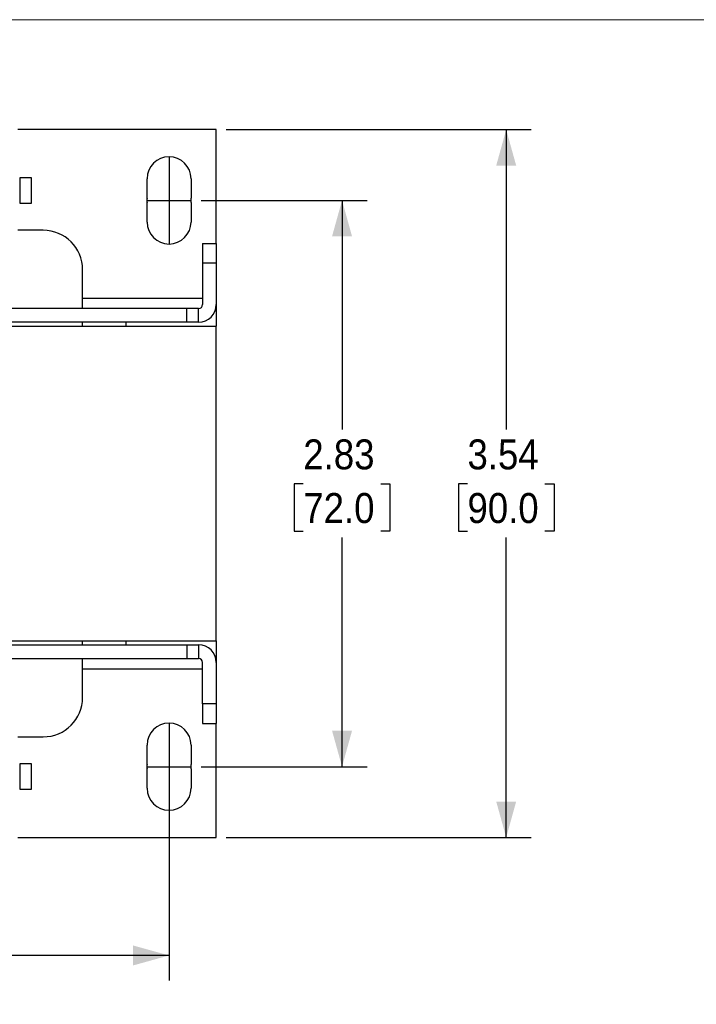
# Model space of a CAD drawing. Header units: inches. Extents: x 0 to 17, y 0 to 11.
# Tile 21 of 26: x 4.5 to 7.9, y 6.1 to 11. Entities that reach past the tile are written whole.
import ezdxf

# ---------------------------------------------------------------- set-up
doc = ezdxf.new("R2010")
doc.units = ezdxf.units.IN
doc.header["$MEASUREMENT"] = 0
doc.linetypes.add('SLD-Center', pattern=[0.75, 0.6, -0.05, 0.05, -0.05])
doc.linetypes.add('SLD-Solid', pattern=[0])
doc.layers.add('CENTER', color=40, linetype='SLD-Center')
doc.layers.add('SLD-DEFPOINTS', color=7, linetype='Continuous')
doc.layers.add('DIMENSIONS', color=140, linetype='SLD-Solid', lineweight=25)
doc.styles.add('SLDTEXTSTYLE0', font='GOTHIC.TTF', dxfattribs={"width": 0.913})
doc.dimstyles.new('SLDDIMSTYLE0', dxfattribs={"dimtxt": 0.15, "dimasz": 0.18, "dimexe": 0, "dimexo": 0.0625, "dimgap": 0.0375, "dimtad": 0, "dimtih": 1, "dimtoh": 1, "dimrnd": 1e-09, "dimzin": 12, "dimdsep": 46, "dimtxsty": 'SLDTEXTSTYLE0', "dimsah": 1, "dimcen": 0.09, "dimadec": 0, "dimazin": 3, "dimtfac": 1, "dimtofl": 0, "dimtmove": 0, "dimatfit": 3, "dimfxl": 0, "dimfrac": 2, "dimtolj": 1, "dimtzin": 12, "dimarcsym": 0})

# ---------------------------------------------------------------- blocks, each defined once
blk = doc.blocks.new('Block2')
at = {"color": 7, "linetype": 'SLD-Solid', "lineweight": 18}
blk.add_line((17, 11), (0, 11), dxfattribs=at)
blk = doc.blocks.new('_D_4')
at = {"layer": 'DIMENSIONS'}
for p, q in [((5.4527, 10.0956), (6.2831, 10.0956)), ((6.1581, 10.0956), (6.1581, 8.948)), ((5.9642, 8.6771), (5.9185, 8.6771)), ((5.9185, 8.6771), (5.9185, 8.439)), ((6.3521, 8.6771), (6.3978, 8.6771)), ((6.3978, 8.6771), (6.3978, 8.439)), ((5.9185, 8.439), (5.9642, 8.439)), ((6.3978, 8.439), (6.3521, 8.439)), ((6.1581, 7.2609), (6.1581, 8.4085)), ((5.4527, 7.2609), (6.2831, 7.2609))]:
    blk.add_line(p, q, dxfattribs=at)
for points in [[(6.1581, 10.0956), (6.1081, 9.9156), (6.2081, 9.9156)], [(6.1581, 7.2609), (6.2081, 7.4409), (6.1081, 7.4409)]]:
    blk.add_solid(points, dxfattribs=at)
at = {"layer": 'DIMENSIONS', "char_height": 0.15, "attachment_point": 1, "style": 'SLDTEXTSTYLE0'}
for s, insert in [('2.83', (5.9642, 8.8992)), ('72.0', (5.9642, 8.6306))]:
    blk.add_mtext(s, dxfattribs=dict(at, insert=insert))
blk = doc.blocks.new('_D_5')
at = {"layer": 'DIMENSIONS'}
for p, q in [((1.9849, 7.1027), (1.9849, 6.191)), ((5.292, 7.1027), (5.292, 6.191)), ((1.9849, 6.316), (3.2673, 6.316)), ((3.4445, 6.3149), (3.3988, 6.3149)), ((3.3988, 6.3149), (3.3988, 6.0768)), ((3.8324, 6.3149), (3.8781, 6.3149)), ((3.8781, 6.3149), (3.8781, 6.0768)), ((5.292, 6.316), (4.0097, 6.316)), ((3.3988, 6.0768), (3.4445, 6.0768)), ((3.8781, 6.0768), (3.8324, 6.0768))]:
    blk.add_line(p, q, dxfattribs=at)
for points in [[(1.9849, 6.316), (2.1649, 6.266), (2.1649, 6.366)], [(5.292, 6.316), (5.112, 6.366), (5.112, 6.266)]]:
    blk.add_solid(points, dxfattribs=at)
at = {"layer": 'DIMENSIONS', "char_height": 0.15, "attachment_point": 1, "style": 'SLDTEXTSTYLE0'}
for s, insert in [('3.31', (3.4445, 6.537)), ('84.0', (3.4445, 6.2684))]:
    blk.add_mtext(s, dxfattribs=dict(at, insert=insert))
blk = doc.blocks.new('_D_7')
at = {"layer": 'DIMENSIONS'}
for p, q in [((5.5782, 10.4499), (7.1051, 10.4499)), ((6.9801, 10.4499), (6.9801, 8.948)), ((6.7862, 8.6771), (6.7405, 8.6771)), ((6.7405, 8.6771), (6.7405, 8.439)), ((7.1741, 8.6771), (7.2198, 8.6771)), ((7.2198, 8.6771), (7.2198, 8.439)), ((6.7405, 8.439), (6.7862, 8.439)), ((7.2198, 8.439), (7.1741, 8.439)), ((6.9801, 6.9066), (6.9801, 8.4085)), ((5.5782, 6.9066), (7.1051, 6.9066))]:
    blk.add_line(p, q, dxfattribs=at)
for points in [[(6.9801, 10.4499), (6.9301, 10.2699), (7.0301, 10.2699)], [(6.9801, 6.9066), (7.0301, 7.0866), (6.9301, 7.0866)]]:
    blk.add_solid(points, dxfattribs=at)
at = {"layer": 'DIMENSIONS', "char_height": 0.15, "attachment_point": 1, "style": 'SLDTEXTSTYLE0'}
for s, insert in [('3.54', (6.7862, 8.8992)), ('90.0', (6.7862, 8.6306))]:
    blk.add_mtext(s, dxfattribs=dict(at, insert=insert))

msp = doc.modelspace()

# ---------------------------------------------------------------- linework, layer by layer
for p, q in [((5.5282, 10.4499), (4.5341, 10.4499)), ((5.5282, 9.879), (5.5282, 10.4499)), ((4.603, 10.2088), (4.544, 10.2088)), ((4.544, 10.2088), (4.544, 10.0808)), ((4.603, 10.0808), (4.603, 10.2088)), ((5.1818, 10.1061), (5.1818, 10.2039)), ((5.4022, 10.2039), (5.4022, 10.1061)), ((4.544, 10.0808), (4.603, 10.0808)), ((5.1818, 9.9873), (5.1818, 10.0851)), ((5.4022, 10.0851), (5.4022, 9.9873)), ((4.6621, 9.946), (4.5341, 9.946)), ((5.4593, 9.879), (5.5282, 9.879)), ((5.4593, 9.879), (5.4593, 9.7806)), ((5.5282, 9.879), (5.5282, 9.7806)), ((5.5282, 9.7806), (5.4593, 9.7806)), ((5.4593, 9.7806), (5.4593, 9.5739)), ((5.5282, 9.7806), (5.5282, 9.5739)), ((4.8589, 9.5542), (4.8589, 9.7491)), ((4.8589, 9.6069), (5.4593, 9.6069)), ((5.5282, 9.5739), (5.5282, 9.5444)), ((5.3806, 9.5542), (4.4772, 9.5542)), ((5.3806, 9.4853), (5.3806, 9.5542)), ((5.4396, 9.5542), (5.3806, 9.5542)), ((5.4396, 9.4853), (5.4396, 9.5542)), ((5.5232, 9.5444), (5.5282, 9.5444)), ((5.5282, 9.5444), (5.5282, 9.4657)), ((4.357, 9.4657), (5.5282, 9.4657)), ((5.3806, 9.4853), (4.4772, 9.4853)), ((4.8589, 9.4657), (4.8589, 9.4853)), ((5.0755, 9.4853), (5.0755, 9.4657)), ((5.4396, 9.4853), (5.3806, 9.4853)), ((5.5282, 7.8909), (5.5282, 9.4657)), ((4.357, 7.8909), (5.5282, 7.8909)), ((4.8589, 7.8712), (4.8589, 7.8909)), ((5.0755, 7.8909), (5.0755, 7.8712)), ((5.5282, 7.8909), (5.5282, 7.8121)), ((4.4772, 7.8712), (5.3806, 7.8712)), ((5.3806, 7.8712), (5.3806, 7.8023)), ((5.3806, 7.8712), (5.4396, 7.8712)), ((5.4396, 7.8712), (5.4396, 7.8023)), ((4.4772, 7.8023), (5.3806, 7.8023)), ((4.8589, 7.6074), (4.8589, 7.8023)), ((5.3806, 7.8023), (5.4396, 7.8023)), ((5.5282, 7.8121), (5.5232, 7.8121)), ((5.5282, 7.8121), (5.5282, 7.7826)), ((5.4593, 7.7496), (4.8589, 7.7496)), ((5.4593, 7.5759), (5.4593, 7.7826)), ((5.5282, 7.7826), (5.5282, 7.5759)), ((5.5282, 7.5759), (5.4593, 7.5759)), ((5.4593, 7.5759), (5.4593, 7.4775)), ((5.5282, 7.5759), (5.5282, 7.4775)), ((5.4593, 7.4775), (5.5282, 7.4775)), ((5.5282, 6.9066), (5.5282, 7.4775)), ((4.5341, 7.4105), (4.6621, 7.4105)), ((5.1818, 7.2714), (5.1818, 7.3692)), ((5.4022, 7.3692), (5.4022, 7.2714)), ((4.603, 7.2757), (4.544, 7.2757)), ((4.544, 7.2757), (4.544, 7.1477)), ((4.603, 7.1477), (4.603, 7.2757)), ((5.1818, 7.1527), (5.1818, 7.2504)), ((5.4022, 7.2504), (5.4022, 7.1527)), ((4.544, 7.1477), (4.603, 7.1477)), ((4.5341, 6.9066), (5.5282, 6.9066))]:
    msp.add_line(p, q)
for centre, radius, start, end in [((5.292, 10.2039), 0.1102, 0, 180), ((5.292, 10.0956), 0.1107, 174.5532, 185.4468), ((5.292, 10.0956), 0.1107, 354.5532, 5.4468), ((5.292, 9.9873), 0.1102, 180, 0), ((4.6621, 9.7491), 0.1969, 0, 90), ((5.4396, 9.5739), 0.0197, 270, 0), ((5.4396, 9.5739), 0.0886, 270, 0), ((5.4396, 7.7826), 0.0886, 0, 90), ((5.4396, 7.7826), 0.0197, 0, 90), ((4.6621, 7.6074), 0.1969, 270, 0), ((5.292, 7.3692), 0.1102, 0, 180), ((5.292, 7.2609), 0.1107, 174.5532, 185.4468), ((5.292, 7.2609), 0.1107, 354.5532, 5.4468), ((5.292, 7.1527), 0.1102, 180, 0)]:
    msp.add_arc(centre, radius, start, end)
at = {"layer": 'CENTER'}
for p, q in [((5.292, 10.3141), (5.292, 9.8771)), ((5.1813, 10.0956), (5.4027, 10.0956)), ((5.292, 7.4794), (5.292, 7.0424)), ((5.1813, 7.2609), (5.4027, 7.2609))]:
    msp.add_line(p, q, dxfattribs=at)

# ---------------------------------------------------------------- block references
at = {"layer": 'SLD-DEFPOINTS'}
msp.add_blockref('Block2', (0, 0), dxfattribs=at)

# ---------------------------------------------------------------- dimensions: what is measured, and where the dimension line sits
at = {"layer": 'DIMENSIONS'}
for base, p1, p2, picture, middle in [((6.9801, 6.9066), (5.5282, 10.4499), (5.5282, 6.9066), '_D_7', (6.9801, 8.6783)), ((6.1581, 10.0956), (5.4027, 7.2609), (5.4027, 10.0956), '_D_4', (6.1581, 8.6783))]:
    dim = msp.add_linear_dim(base=base, p1=p1, p2=p2, angle=90, dimstyle='SLDDIMSTYLE0', dxfattribs=at)
    dim.commit()
    dim.dimension.update_dxf_attribs({"geometry": picture, "text_midpoint": middle, "dimtype": 160})
dim = msp.add_linear_dim(base=(5.292, 6.316), p1=(1.9849, 7.1527), p2=(5.292, 7.1527), dimstyle='SLDDIMSTYLE0', dxfattribs=at)
dim.commit()
dim.dimension.update_dxf_attribs({"geometry": '_D_5', "text_midpoint": (3.6385, 6.316), "dimtype": 160})

doc.saveas('drawing.dxf')
